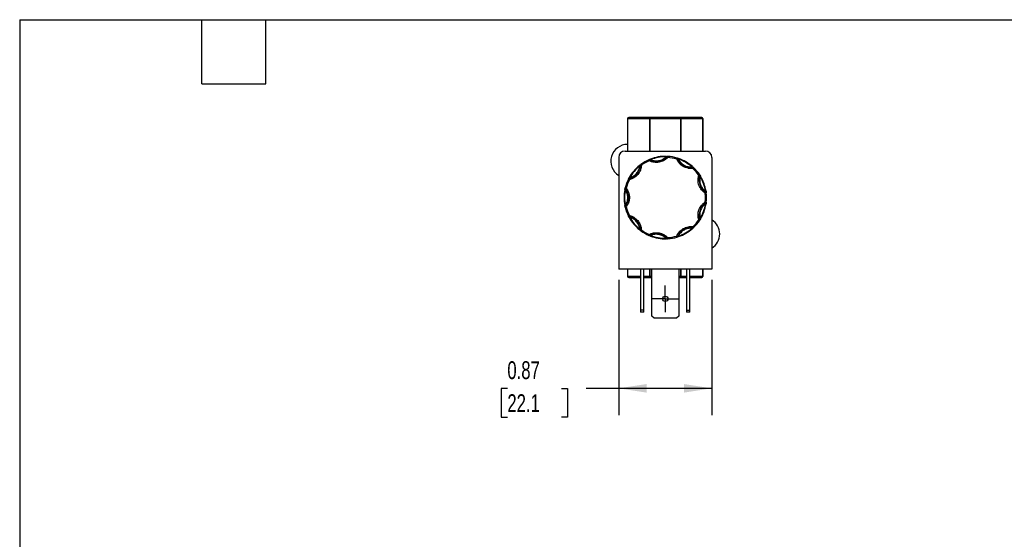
# Model space of a CAD drawing. Header units: inches. Extents: x 0.5 to 21.5, y 0.5 to 16.5.
# Tile 3 of 6: x 0.5 to 9.7, y 11.6 to 16.5. Entities that reach past the tile are written whole.
import ezdxf

# ---------------------------------------------------------------- set-up
doc = ezdxf.new("R2010")
doc.units = ezdxf.units.IN
doc.header["$LTSCALE"] = 2
doc.header["$MEASUREMENT"] = 0
doc.linetypes.add('SLD-Center', pattern=[0.75, 0.6, -0.05, 0.05, -0.05])
doc.linetypes.add('SLD-Solid', pattern=[0])
doc.layers.add('CENTER', color=40, linetype='SLD-Center')
doc.layers.add('DIMENSIONS', color=140, linetype='SLD-Solid', lineweight=25)
doc.layers.add('TEXT', color=140, linetype='SLD-Solid', lineweight=25)
doc.styles.add('SLDTEXTSTYLE0', font='TXT', dxfattribs={"width": 0.7})
doc.dimstyles.new('SLDDIMSTYLE4', dxfattribs={"dimtxt": 0.169922, "dimasz": 0.26, "dimexe": 0, "dimexo": 0.0625, "dimgap": 0.04248, "dimtad": 0, "dimtih": 1, "dimtoh": 1, "dimrnd": 1e-09, "dimdsep": 46, "dimtxsty": 'SLDTEXTSTYLE0', "dimsah": 1, "dimcen": 0.09, "dimadec": 0, "dimazin": 2, "dimtfac": 1, "dimtofl": 0, "dimtmove": 0, "dimatfit": 3, "dimfxl": 0, "dimfrac": 2, "dimtolj": 1, "dimtzin": 12, "dimarcsym": 0})

# ---------------------------------------------------------------- blocks, each defined once
blk = doc.blocks.new('_D_8')
at = {"layer": 'DIMENSIONS'}
for p, q in [((6.0944, 14.0699), (6.0944, 12.808)), ((6.9644, 14.0699), (6.9644, 12.808)), ((5.0543, 13.058), (4.9973, 13.058)), ((4.9973, 13.058), (4.9973, 12.788)), ((5.5593, 13.058), (5.6163, 13.058)), ((5.6163, 13.058), (5.6163, 12.788)), ((6.0944, 13.058), (5.7895, 13.058)), ((6.9644, 13.058), (6.0944, 13.058)), ((4.9973, 12.788), (5.0543, 12.788)), ((5.6163, 12.788), (5.5593, 12.788))]:
    blk.add_line(p, q, dxfattribs=at)
for points in [[(6.0944, 13.058), (6.3544, 13.018), (6.3544, 13.098)], [(6.9644, 13.058), (6.7044, 13.098), (6.7044, 13.018)]]:
    blk.add_solid(points, dxfattribs=at)
at = {"layer": 'DIMENSIONS', "char_height": 0.16667, "attachment_point": 1, "style": 'SLDTEXTSTYLE0'}
for s, insert in [('0.87', (5.0543, 13.3109)), ('22.1', (5.0543, 13.0028))]:
    blk.add_mtext(s, dxfattribs=dict(at, insert=insert))
blk = doc.blocks.new('SW_CENTERMARKSYMBOL_3')
at = {"layer": 'CENTER', "color": 0}
for p, q in [((0, 0.1), (0, 0.125)), ((0, 0), (0, 0.1)), ((-0.1, 0), (-0.125, 0)), ((0, 0), (-0.1, 0)), ((0, 0), (0, -0.1)), ((0, 0), (0.1, 0)), ((0.1, 0), (0.125, 0)), ((0, -0.1), (0, -0.125))]:
    blk.add_line(p, q, dxfattribs=at)

msp = doc.modelspace()

# ---------------------------------------------------------------- linework, layer by layer
for p, q in [((6.1774, 15.5762), (6.1774, 15.2739)), ((6.1803, 15.5762), (6.1774, 15.5762)), ((6.1803, 15.5762), (6.3807, 15.5762)), ((6.1803, 15.2739), (6.1803, 15.5762)), ((6.3877, 15.5862), (6.1874, 15.5862)), ((6.3877, 15.5762), (6.3807, 15.5762)), ((6.3807, 15.5762), (6.3807, 15.2739)), ((6.3877, 15.5862), (6.3877, 15.5762)), ((6.6711, 15.5862), (6.3877, 15.5862)), ((6.3877, 15.5762), (6.6711, 15.5762)), ((6.3877, 15.2739), (6.3877, 15.5762)), ((6.6711, 15.5762), (6.6711, 15.5862)), ((6.8714, 15.5862), (6.6711, 15.5862)), ((6.6781, 15.5762), (6.6711, 15.5762)), ((6.6711, 15.5762), (6.6711, 15.2739)), ((6.6781, 15.5762), (6.8785, 15.5762)), ((6.6781, 15.2739), (6.6781, 15.5762)), ((6.8814, 15.5762), (6.8785, 15.5762)), ((6.8785, 15.5762), (6.8785, 15.2739)), ((6.8814, 15.2739), (6.8814, 15.5762)), ((6.1544, 15.2739), (6.9044, 15.2739)), ((6.0944, 15.2139), (6.0944, 14.1699)), ((6.3803, 15.1832), (6.3763, 15.1924)), ((6.3803, 15.1832), (6.3849, 15.1921)), ((6.3856, 15.1934), (6.3849, 15.1921)), ((6.391, 15.1984), (6.3928, 15.1938)), ((6.5366, 15.2241), (6.5365, 15.2191)), ((6.5445, 15.2202), (6.5434, 15.2212)), ((6.5445, 15.2202), (6.5519, 15.2135)), ((6.5525, 15.2235), (6.5519, 15.2135)), ((6.6363, 15.1986), (6.6392, 15.2082)), ((6.6363, 15.1986), (6.6456, 15.2024)), ((6.6469, 15.2029), (6.6456, 15.2024)), ((6.6543, 15.2033), (6.6527, 15.1986)), ((6.9644, 15.2139), (6.9644, 14.1699)), ((6.2875, 15.1386), (6.2906, 15.1348)), ((6.296, 15.1408), (6.2946, 15.1408)), ((6.296, 15.1408), (6.306, 15.1404)), ((6.3, 15.1484), (6.306, 15.1404)), ((6.7823, 15.1294), (6.779, 15.1257)), ((6.7859, 15.1214), (6.7857, 15.1228)), ((6.7859, 15.1214), (6.7872, 15.1115)), ((6.7941, 15.1187), (6.7872, 15.1115)), ((6.194, 15.0069), (6.185, 15.0113)), ((6.1915, 15.018), (6.1919, 15.0166)), ((6.194, 15.0069), (6.1919, 15.0166)), ((6.1924, 15.0254), (6.1968, 15.023)), ((6.8423, 15.0458), (6.8507, 15.0513)), ((6.8519, 15.0427), (6.8423, 15.0458)), ((6.8532, 15.0423), (6.8519, 15.0427)), ((6.8592, 15.0378), (6.8549, 15.0353)), ((6.1565, 14.9121), (6.1516, 14.9131)), ((6.1549, 14.9286), (6.1647, 14.9263)), ((6.1567, 14.9202), (6.1556, 14.9193)), ((6.1567, 14.9202), (6.1647, 14.9263)), ((6.9097, 14.8989), (6.9048, 14.8982)), ((6.9073, 14.8905), (6.9019, 14.882)), ((6.9119, 14.8832), (6.9019, 14.882)), ((6.9073, 14.8905), (6.908, 14.8917)), ((6.1516, 14.7652), (6.1565, 14.7662)), ((6.1647, 14.752), (6.1549, 14.7497)), ((6.1556, 14.759), (6.1567, 14.7581)), ((6.1567, 14.7581), (6.1647, 14.752)), ((6.9019, 14.7963), (6.9073, 14.7878)), ((6.9019, 14.7963), (6.9119, 14.7951)), ((6.9097, 14.7794), (6.9048, 14.7802)), ((6.908, 14.7866), (6.9073, 14.7878)), ((6.185, 14.667), (6.194, 14.6715)), ((6.1919, 14.6617), (6.1915, 14.6603)), ((6.1919, 14.6617), (6.194, 14.6715)), ((6.1924, 14.6529), (6.1968, 14.6553)), ((6.8519, 14.6356), (6.8423, 14.6325)), ((6.8507, 14.627), (6.8423, 14.6325)), ((6.8519, 14.6356), (6.8532, 14.636)), ((6.8592, 14.6405), (6.8549, 14.6431)), ((6.2875, 14.5397), (6.2906, 14.5436)), ((6.2946, 14.5375), (6.296, 14.5376)), ((6.306, 14.538), (6.296, 14.5376)), ((6.306, 14.538), (6.3, 14.5299)), ((6.7823, 14.5489), (6.779, 14.5527)), ((6.7857, 14.5555), (6.7859, 14.5569)), ((6.7872, 14.5668), (6.7859, 14.5569)), ((6.7872, 14.5668), (6.7941, 14.5596)), ((6.3763, 14.4859), (6.3803, 14.4951)), ((6.3849, 14.4862), (6.3803, 14.4951)), ((6.3849, 14.4862), (6.3856, 14.485)), ((6.391, 14.4799), (6.3928, 14.4846)), ((6.5366, 14.4542), (6.5365, 14.4592)), ((6.5434, 14.4571), (6.5445, 14.4581)), ((6.5519, 14.4648), (6.5445, 14.4581)), ((6.5519, 14.4648), (6.5525, 14.4549)), ((6.6392, 14.4701), (6.6363, 14.4797)), ((6.6456, 14.4759), (6.6363, 14.4797)), ((6.6456, 14.4759), (6.6469, 14.4754)), ((6.6543, 14.475), (6.6527, 14.4797)), ((6.9644, 14.1699), (6.0944, 14.1699)), ((6.1774, 14.1699), (6.1774, 14.1022)), ((6.1803, 14.1022), (6.1803, 14.1699)), ((6.2994, 14.1699), (6.2994, 13.7891)), ((6.3304, 13.7891), (6.3304, 14.1699)), ((6.3807, 14.1699), (6.3807, 14.1022)), ((6.3877, 14.1022), (6.3877, 14.1699)), ((6.4044, 13.7331), (6.4044, 14.1699)), ((6.6544, 14.1699), (6.6544, 13.7331)), ((6.6711, 14.1699), (6.6711, 14.1022)), ((6.6781, 14.1022), (6.6781, 14.1699)), ((6.7284, 14.1699), (6.7284, 13.7891)), ((6.7594, 13.7891), (6.7594, 14.1699)), ((6.8785, 14.1699), (6.8785, 14.1022)), ((6.8814, 14.1022), (6.8814, 14.1699)), ((6.1774, 14.1022), (6.1803, 14.1022)), ((6.2994, 14.1022), (6.1803, 14.1022)), ((6.1874, 14.0922), (6.2994, 14.0922)), ((6.3807, 14.1022), (6.3304, 14.1022)), ((6.3304, 14.0922), (6.3877, 14.0922)), ((6.3807, 14.1022), (6.3877, 14.1022)), ((6.3877, 14.1022), (6.3877, 14.0922)), ((6.4044, 14.1022), (6.3877, 14.1022)), ((6.3877, 14.0922), (6.4044, 14.0922)), ((6.6711, 14.1022), (6.6544, 14.1022)), ((6.6544, 14.0922), (6.6711, 14.0922)), ((6.6711, 14.1022), (6.6781, 14.1022)), ((6.6711, 14.0922), (6.6711, 14.1022)), ((6.6711, 14.0922), (6.7284, 14.0922)), ((6.7284, 14.1022), (6.6781, 14.1022)), ((6.8785, 14.1022), (6.7594, 14.1022)), ((6.7594, 14.0922), (6.8714, 14.0922)), ((6.8785, 14.1022), (6.8814, 14.1022)), ((6.3304, 13.7891), (6.2994, 13.7891)), ((6.2994, 13.7891), (6.2994, 13.7679)), ((6.3304, 13.7679), (6.2994, 13.7679)), ((6.3304, 13.7679), (6.3304, 13.7891)), ((6.4256, 13.7119), (6.4044, 13.7331)), ((6.6332, 13.7119), (6.4256, 13.7119)), ((6.6544, 13.7331), (6.6332, 13.7119)), ((6.7284, 13.7891), (6.7594, 13.7891)), ((6.7284, 13.7891), (6.7284, 13.7679)), ((6.7594, 13.7679), (6.7284, 13.7679)), ((6.7594, 13.7679), (6.7594, 13.7891))]:
    msp.add_line(p, q)
msp.add_circle((6.5294, 13.8939), 0.025)
for centre, radius, start, end in [((6.1874, 15.5762), 0.01, 90, 180), ((6.1892, 15.5774), 0.00893, 101.42175, 188.04947), ((6.3895, 15.5774), 0.00893, 101.42175, 188.04947), ((6.6693, 15.5774), 0.00893, 351.95053, 78.57825), ((6.8696, 15.5774), 0.00893, 351.95053, 78.57825), ((6.8714, 15.5762), 0.01, 0, 90), ((6.1774, 15.1792), 0.1565, 90, 237.9708), ((6.1544, 15.2139), 0.06, 90, 180), ((6.9044, 15.2139), 0.06, 0, 90), ((6.5294, 14.8392), 0.385, 113.43472, 126.56528), ((6.3803, 15.1832), 0.01, 62.30817, 113.43472), ((6.3828, 15.1916), 0.00332, 32.08271, 103.11145), ((6.4465, 15.3094), 0.1325, 242.30817, 317.69183), ((6.5294, 14.8392), 0.385, 88.93194, 111.06806), ((6.5466, 15.2205), 0.00332, 96.88855, 167.91729), ((6.5519, 15.2135), 0.01, 86.56528, 137.69183), ((6.5294, 14.8392), 0.385, 73.43472, 86.56528), ((6.6363, 15.1986), 0.01, 22.30817, 73.43472), ((6.6436, 15.2034), 0.00332, 352.08271, 63.11145), ((6.7681, 15.2527), 0.1325, 202.30817, 277.69183), ((6.5294, 14.8392), 0.385, 48.93194, 71.06806), ((6.1636, 15.1461), 0.1325, 282.30817, 357.69183), ((6.5294, 14.8392), 0.385, 128.93194, 151.06806), ((6.2975, 15.1424), 0.00332, 136.88855, 207.91729), ((6.306, 15.1404), 0.01, 126.56528, 177.69183), ((6.7877, 15.1202), 0.00332, 56.88855, 127.91729), ((6.7872, 15.1115), 0.01, 46.56528, 97.69183), ((6.5294, 14.8392), 0.385, 33.43472, 46.56528), ((6.5294, 14.8392), 0.385, 153.43472, 166.56528), ((6.194, 15.0069), 0.01, 102.30817, 153.43472), ((6.1905, 15.0149), 0.00332, 72.08271, 143.11145), ((6.9781, 15.0025), 0.1325, 162.30817, 237.69183), ((6.8423, 15.0458), 0.01, 0, 33.43472), ((6.8423, 15.0458), 0.01, 342.30817, 0), ((6.851, 15.0448), 0.00332, 312.08271, 23.11145), ((6.5294, 14.8392), 0.385, 8.93194, 31.06806), ((6.5294, 14.8392), 0.385, 168.93194, 191.06806), ((6.1568, 14.9224), 0.00332, 176.88855, 247.91729), ((6.1647, 14.9263), 0.01, 166.56528, 180), ((6.1647, 14.9263), 0.01, 180, 217.69183), ((6.0519, 14.8392), 0.1325, 322.30817, 37.69183), ((6.9019, 14.882), 0.01, 6.56528, 57.69183), ((6.9079, 14.8884), 0.00332, 16.88855, 87.91729), ((6.5294, 14.8392), 0.385, 353.43472, 6.56528), ((6.1568, 14.756), 0.00332, 112.08271, 183.11145), ((6.1647, 14.752), 0.01, 142.30817, 180), ((6.1647, 14.752), 0.01, 180, 193.43472), ((6.5294, 14.8392), 0.385, 193.43472, 206.56528), ((6.9781, 14.6758), 0.1325, 122.30817, 197.69183), ((6.5294, 14.8392), 0.385, 328.93194, 351.06806), ((6.9019, 14.7963), 0.01, 302.30817, 353.43472), ((6.9079, 14.7899), 0.00332, 272.08271, 343.11145), ((6.194, 14.6715), 0.01, 206.56528, 257.69183), ((6.1905, 14.6634), 0.00332, 216.88855, 287.91729), ((6.1636, 14.5322), 0.1325, 2.30817, 77.69183), ((6.5294, 14.8392), 0.385, 208.93194, 231.06806), ((6.5294, 14.8392), 0.385, 313.43472, 326.56528), ((6.8423, 14.6325), 0.01, 326.56528, 0), ((6.8423, 14.6325), 0.01, 0, 17.69183), ((6.851, 14.6336), 0.00332, 336.88855, 47.91729), ((6.8814, 14.4992), 0.1565, 302.0292, 57.9708), ((6.2975, 14.536), 0.00332, 152.08271, 223.11145), ((6.306, 14.538), 0.01, 182.30817, 233.43472), ((6.5294, 14.8392), 0.385, 233.43472, 246.56528), ((6.7681, 14.4256), 0.1325, 82.30817, 157.69183), ((6.5294, 14.8392), 0.385, 288.93194, 311.06806), ((6.7877, 14.5581), 0.00332, 232.08271, 303.11145), ((6.7872, 14.5668), 0.01, 262.30817, 313.43472), ((6.3803, 14.4951), 0.01, 246.56528, 297.69183), ((6.3828, 14.4867), 0.00332, 256.88855, 327.91729), ((6.4465, 14.3689), 0.1325, 42.30817, 117.69183), ((6.5294, 14.8392), 0.385, 248.93194, 271.06806), ((6.5466, 14.4578), 0.00332, 192.08271, 263.11145), ((6.5519, 14.4648), 0.01, 222.30817, 273.43472), ((6.5294, 14.8392), 0.385, 273.43472, 286.56528), ((6.6363, 14.4797), 0.01, 286.56528, 337.69183), ((6.6436, 14.4749), 0.00332, 296.88855, 7.91729), ((6.1874, 14.1022), 0.01, 180, 270), ((6.1892, 14.1009), 0.00893, 171.95053, 258.57825), ((6.3895, 14.1009), 0.00893, 171.95053, 258.57825), ((6.6693, 14.1009), 0.00893, 281.42175, 8.04947), ((6.8696, 14.1009), 0.00893, 281.42175, 8.04947), ((6.8714, 14.1022), 0.01, 270, 0)]:
    msp.add_arc(centre, radius, start, end)
for points in [[(6.3803, 15.1832), (6.3539, 15.1718), (6.329, 15.1574), (6.306, 15.1404)], [(6.3856, 15.1934), (6.3832, 15.1936), (6.3797, 15.1939), (6.3763, 15.1924)], [(6.3928, 15.1938), (6.3901, 15.1936), (6.3875, 15.1935), (6.3856, 15.1934)], [(6.5365, 15.2191), (6.4874, 15.22), (6.4386, 15.2114), (6.3928, 15.1938)], [(6.5434, 15.2212), (6.5415, 15.2206), (6.539, 15.2199), (6.5365, 15.2191)], [(6.6363, 15.1986), (6.6088, 15.2068), (6.5805, 15.2118), (6.5519, 15.2135)], [(6.6469, 15.2029), (6.6452, 15.2046), (6.6427, 15.2071), (6.6392, 15.2082)], [(6.6527, 15.1986), (6.6506, 15.2002), (6.6485, 15.2018), (6.6469, 15.2029)], [(6.779, 15.1257), (6.742, 15.1579), (6.6991, 15.1827), (6.6527, 15.1986)], [(6.2906, 15.1348), (6.2524, 15.1039), (6.2206, 15.066), (6.1968, 15.023)], [(6.2946, 15.1408), (6.2935, 15.1392), (6.292, 15.137), (6.2906, 15.1348)], [(6.7857, 15.1228), (6.7839, 15.1236), (6.7815, 15.1246), (6.779, 15.1257)], [(6.8423, 15.0458), (6.8265, 15.0697), (6.808, 15.0918), (6.7872, 15.1115)], [(6.194, 15.0069), (6.1812, 14.9812), (6.1713, 14.9542), (6.1647, 14.9263)], [(6.1915, 15.018), (6.1896, 15.0167), (6.1867, 15.0147), (6.185, 15.0113)], [(6.1968, 15.023), (6.1949, 15.0212), (6.193, 15.0194), (6.1915, 15.018)], [(6.8528, 15.0458), (6.853, 15.0445), (6.8531, 15.0433), (6.8532, 15.0423)], [(6.8549, 15.0353), (6.8543, 15.0378), (6.8537, 15.0404), (6.8532, 15.0423)], [(6.9048, 14.8982), (6.8972, 14.9467), (6.8802, 14.9932), (6.8549, 15.0353)], [(6.1565, 14.9121), (6.147, 14.8639), (6.147, 14.8144), (6.1565, 14.7662)], [(6.1556, 14.9193), (6.1558, 14.9173), (6.1561, 14.9147), (6.1565, 14.9121)], [(6.908, 14.8917), (6.9072, 14.8935), (6.906, 14.8958), (6.9048, 14.8982)], [(6.9044, 14.8392), (6.9044, 14.8535), (6.9036, 14.8678), (6.9019, 14.882)], [(6.9019, 14.7963), (6.9036, 14.8105), (6.9044, 14.8248), (6.9044, 14.8392)], [(6.1565, 14.7662), (6.1561, 14.7636), (6.1558, 14.761), (6.1556, 14.759)], [(6.1647, 14.752), (6.1713, 14.7241), (6.1812, 14.6971), (6.194, 14.6715)], [(6.8549, 14.6431), (6.8802, 14.6851), (6.8972, 14.7317), (6.9048, 14.7802)], [(6.9048, 14.7802), (6.906, 14.7825), (6.9072, 14.7848), (6.908, 14.7866)], [(6.908, 14.7866), (6.9094, 14.7886), (6.9114, 14.7914), (6.9119, 14.7951)], [(6.1915, 14.6603), (6.193, 14.6589), (6.1949, 14.6571), (6.1968, 14.6553)], [(6.1968, 14.6553), (6.2206, 14.6124), (6.2524, 14.5744), (6.2906, 14.5436)], [(6.7872, 14.5668), (6.808, 14.5866), (6.8265, 14.6086), (6.8423, 14.6325)], [(6.8532, 14.636), (6.8531, 14.635), (6.853, 14.6338), (6.8528, 14.6325)], [(6.8532, 14.636), (6.8537, 14.6379), (6.8543, 14.6405), (6.8549, 14.6431)], [(6.2906, 14.5436), (6.292, 14.5413), (6.2935, 14.5391), (6.2946, 14.5375)], [(6.2946, 14.5375), (6.2956, 14.5353), (6.297, 14.5322), (6.3, 14.5299)], [(6.306, 14.538), (6.329, 14.5209), (6.3539, 14.5065), (6.3803, 14.4951)], [(6.6527, 14.4797), (6.6991, 14.4956), (6.742, 14.5204), (6.779, 14.5527)], [(6.779, 14.5527), (6.7815, 14.5537), (6.7839, 14.5547), (6.7857, 14.5555)], [(6.7857, 14.5555), (6.788, 14.5561), (6.7914, 14.557), (6.7941, 14.5596)], [(6.3856, 14.485), (6.3875, 14.4848), (6.3901, 14.4847), (6.3928, 14.4846)], [(6.3928, 14.4846), (6.4386, 14.4669), (6.4874, 14.4583), (6.5365, 14.4592)], [(6.5365, 14.4592), (6.539, 14.4584), (6.5415, 14.4577), (6.5434, 14.4571)], [(6.5434, 14.4571), (6.5456, 14.4561), (6.5487, 14.4546), (6.5525, 14.4549)], [(6.5519, 14.4648), (6.5805, 14.4666), (6.6088, 14.4715), (6.6363, 14.4797)], [(6.6469, 14.4754), (6.6485, 14.4765), (6.6506, 14.4781), (6.6527, 14.4797)]]:
    msp.add_open_spline(points, degree=3)
for points, knots in [([(6.3763, 15.1924), (6.3768, 15.1926), (6.3776, 15.193), (6.379, 15.1936), (6.3804, 15.1941), (6.3815, 15.1946), (6.382, 15.1948)], [0, 0, 0, 0, 0.2912416, 0.5002174, 0.7620959, 1, 1, 1, 1]), ([(6.5519, 15.2135), (6.5501, 15.2116), (6.5466, 15.2079), (6.5411, 15.2028), (6.5353, 15.1979), (6.5292, 15.1933), (6.5229, 15.1891), (6.5117, 15.1824), (6.4947, 15.1746), (6.4713, 15.1684), (6.4473, 15.1662), (6.4261, 15.1679), (6.4084, 15.1718), (6.3939, 15.1766), (6.3848, 15.181), (6.3803, 15.1832)], [0, 0, 0, 0, 0.040712, 0.081199, 0.121575, 0.161957, 0.202462, 0.243205, 0.371568, 0.500042, 0.628406, 0.75688, 0.838051, 0.918781, 1, 1, 1, 1]), ([(6.382, 15.1948), (6.3825, 15.195), (6.3835, 15.1954), (6.3852, 15.1961), (6.387, 15.1968), (6.3889, 15.1976), (6.3903, 15.1982), (6.391, 15.1984)], [0, 0, 0, 0, 0.188808, 0.379511, 0.575987, 0.781785, 1, 1, 1, 1]), ([(6.3928, 15.1938), (6.3947, 15.1929), (6.3986, 15.1912), (6.4045, 15.189), (6.4105, 15.187), (6.4166, 15.1854), (6.4228, 15.1841), (6.4335, 15.1823), (6.4489, 15.1814), (6.4687, 15.1833), (6.488, 15.1883), (6.5041, 15.1953), (6.517, 15.203), (6.5273, 15.2104), (6.5334, 15.2162), (6.5365, 15.2191)], [0, 0, 0, 0, 0.040848, 0.081503, 0.122064, 0.162633, 0.203311, 0.244196, 0.372048, 0.500037, 0.627888, 0.755877, 0.837356, 0.918461, 1, 1, 1, 1]), ([(6.5366, 15.2241), (6.5375, 15.2241), (6.5393, 15.224), (6.5419, 15.224), (6.5442, 15.2239), (6.5456, 15.2238), (6.5462, 15.2238)], [0, 0, 0, 0, 0.270747, 0.52324, 0.763872, 1, 1, 1, 1]), ([(6.5434, 15.2212), (6.5448, 15.2219), (6.5471, 15.223), (6.5496, 15.2232), (6.5506, 15.2233)], [0, 0, 0, 0, 0.6244402, 1, 1, 1, 1]), ([(6.5462, 15.2238), (6.5468, 15.2238), (6.548, 15.2237), (6.5495, 15.2236), (6.551, 15.2236), (6.5519, 15.2235), (6.5525, 15.2235)], [0, 0, 0, 0, 0.236129, 0.498993, 0.712542, 1, 1, 1, 1]), ([(6.7872, 15.1115), (6.7847, 15.1112), (6.7797, 15.1106), (6.7721, 15.1102), (6.7645, 15.1102), (6.7569, 15.1106), (6.7494, 15.1114), (6.7364, 15.1134), (6.7184, 15.1184), (6.6966, 15.1287), (6.6767, 15.1425), (6.6616, 15.1574), (6.6505, 15.1718), (6.6425, 15.1847), (6.6384, 15.194), (6.6363, 15.1986)], [0, 0, 0, 0, 0.040712, 0.081199, 0.121575, 0.161957, 0.202462, 0.243205, 0.371568, 0.500042, 0.628406, 0.75688, 0.838051, 0.918781, 1, 1, 1, 1]), ([(6.6392, 15.2082), (6.6397, 15.208), (6.6406, 15.2078), (6.642, 15.2073), (6.6434, 15.2069), (6.6446, 15.2065), (6.6451, 15.2064)], [0, 0, 0, 0, 0.291242, 0.500217, 0.762096, 1, 1, 1, 1]), ([(6.6451, 15.2064), (6.6456, 15.2062), (6.6466, 15.2059), (6.6484, 15.2053), (6.6502, 15.2047), (6.6522, 15.204), (6.6536, 15.2036), (6.6543, 15.2033)], [0, 0, 0, 0, 0.188808, 0.379511, 0.575987, 0.781785, 1, 1, 1, 1]), ([(6.6527, 15.1986), (6.6536, 15.1967), (6.6554, 15.1929), (6.6586, 15.1874), (6.6619, 15.1821), (6.6655, 15.1769), (6.6694, 15.1719), (6.6765, 15.1637), (6.6877, 15.1531), (6.7041, 15.1418), (6.7221, 15.1332), (6.7389, 15.1282), (6.7538, 15.1258), (6.7664, 15.1249), (6.7748, 15.1254), (6.779, 15.1257)], [0, 0, 0, 0, 0.040848, 0.081503, 0.122064, 0.162633, 0.203311, 0.244196, 0.372048, 0.500037, 0.627888, 0.755877, 0.837356, 0.918461, 1, 1, 1, 1]), ([(6.306, 15.1404), (6.3058, 15.1378), (6.3056, 15.1327), (6.3046, 15.1252), (6.3033, 15.1177), (6.3016, 15.1104), (6.2995, 15.1031), (6.2952, 15.0907), (6.2872, 15.0738), (6.2733, 15.0541), (6.2563, 15.0369), (6.239, 15.0246), (6.2229, 15.0162), (6.2087, 15.0106), (6.1989, 15.0081), (6.194, 15.0069)], [0, 0, 0, 0, 0.040712, 0.081199, 0.121575, 0.161957, 0.202462, 0.243205, 0.371568, 0.500042, 0.628406, 0.75688, 0.838051, 0.918781, 1, 1, 1, 1]), ([(6.1968, 15.023), (6.1989, 15.0236), (6.2029, 15.0247), (6.2089, 15.0268), (6.2147, 15.0292), (6.2204, 15.0319), (6.226, 15.0348), (6.2353, 15.0404), (6.2477, 15.0496), (6.2617, 15.0638), (6.2733, 15.08), (6.2811, 15.0957), (6.2861, 15.1099), (6.2891, 15.1222), (6.2901, 15.1306), (6.2906, 15.1348)], [0, 0, 0, 0, 0.040848, 0.081503, 0.122064, 0.162633, 0.203311, 0.244196, 0.372048, 0.500037, 0.627888, 0.755877, 0.837356, 0.918461, 1, 1, 1, 1]), ([(6.2875, 15.1386), (6.2882, 15.1392), (6.2896, 15.1404), (6.2916, 15.142), (6.2935, 15.1434), (6.2945, 15.1442), (6.2951, 15.1446)], [0, 0, 0, 0, 0.270747, 0.52324, 0.763872, 1, 1, 1, 1]), ([(6.2946, 15.1408), (6.2952, 15.1423), (6.2962, 15.1446), (6.298, 15.1464), (6.2987, 15.147)], [0, 0, 0, 0, 0.62444, 1, 1, 1, 1]), ([(6.2951, 15.1446), (6.2955, 15.145), (6.2965, 15.1457), (6.2977, 15.1466), (6.2989, 15.1475), (6.2996, 15.1481), (6.3, 15.1484)], [0, 0, 0, 0, 0.236129, 0.498993, 0.712542, 1, 1, 1, 1]), ([(6.7823, 15.1294), (6.783, 15.1288), (6.7844, 15.1276), (6.7863, 15.1259), (6.788, 15.1243), (6.789, 15.1234), (6.7895, 15.123)], [0, 0, 0, 0, 0.270747, 0.52324, 0.763872, 1, 1, 1, 1]), ([(6.7857, 15.1228), (6.7872, 15.1224), (6.7897, 15.1218), (6.7917, 15.1203), (6.7925, 15.1198)], [0, 0, 0, 0, 0.62444, 1, 1, 1, 1]), ([(6.7895, 15.123), (6.79, 15.1226), (6.7908, 15.1218), (6.7919, 15.1207), (6.793, 15.1197), (6.7937, 15.1191), (6.7941, 15.1187)], [0, 0, 0, 0, 0.236129, 0.498993, 0.712542, 1, 1, 1, 1]), ([(6.185, 15.0113), (6.1853, 15.0118), (6.1857, 15.0126), (6.1864, 15.014), (6.187, 15.0153), (6.1876, 15.0164), (6.1879, 15.0169)], [0, 0, 0, 0, 0.291242, 0.500217, 0.762096, 1, 1, 1, 1]), ([(6.1879, 15.0169), (6.1881, 15.0174), (6.1886, 15.0183), (6.1895, 15.0199), (6.1904, 15.0216), (6.1914, 15.0235), (6.1921, 15.0248), (6.1924, 15.0254)], [0, 0, 0, 0, 0.188808, 0.379511, 0.575987, 0.781785, 1, 1, 1, 1]), ([(6.9019, 14.882), (6.8998, 14.8834), (6.8956, 14.8862), (6.8895, 14.8908), (6.8837, 14.8956), (6.8781, 14.9008), (6.8729, 14.9063), (6.8643, 14.9162), (6.8537, 14.9316), (6.8436, 14.9535), (6.8372, 14.9768), (6.8352, 14.998), (6.836, 15.0161), (6.8382, 15.0312), (6.8409, 15.0409), (6.8423, 15.0458)], [0, 0, 0, 0, 0.040712, 0.081199, 0.121575, 0.161957, 0.202462, 0.243205, 0.371568, 0.500042, 0.628406, 0.75688, 0.838051, 0.918781, 1, 1, 1, 1]), ([(6.8549, 15.0353), (6.8544, 15.0332), (6.8533, 15.0291), (6.8522, 15.0229), (6.8513, 15.0167), (6.8508, 15.0104), (6.8506, 15.0041), (6.8507, 14.9932), (6.8524, 14.9779), (6.8578, 14.9587), (6.866, 14.9405), (6.8757, 14.9259), (6.8855, 14.9145), (6.8946, 14.9057), (6.9014, 14.9007), (6.9048, 14.8982)], [0, 0, 0, 0, 0.040848, 0.081503, 0.122064, 0.162633, 0.203311, 0.244196, 0.372048, 0.500037, 0.627888, 0.755877, 0.837356, 0.918461, 1, 1, 1, 1]), ([(6.8507, 15.0513), (6.851, 15.0508), (6.8515, 15.0501), (6.8523, 15.0488), (6.8531, 15.0476), (6.8538, 15.0466), (6.8541, 15.0461)], [0, 0, 0, 0, 0.291242, 0.500217, 0.762096, 1, 1, 1, 1]), ([(6.8541, 15.0461), (6.8544, 15.0456), (6.8549, 15.0447), (6.8559, 15.0432), (6.8569, 15.0415), (6.858, 15.0397), (6.8588, 15.0385), (6.8592, 15.0378)], [0, 0, 0, 0, 0.188808, 0.379511, 0.575987, 0.781785, 1, 1, 1, 1]), ([(6.1516, 14.9131), (6.1517, 14.914), (6.1521, 14.9157), (6.1526, 14.9183), (6.1531, 14.9206), (6.1534, 14.9219), (6.1535, 14.9225)], [0, 0, 0, 0, 0.270747, 0.52324, 0.763872, 1, 1, 1, 1]), ([(6.1535, 14.9225), (6.1537, 14.9231), (6.1539, 14.9243), (6.1543, 14.9257), (6.1546, 14.9272), (6.1548, 14.9281), (6.1549, 14.9286)], [0, 0, 0, 0, 0.2361294, 0.4989929, 0.7125421, 1, 1, 1, 1]), ([(6.1556, 14.9193), (6.1551, 14.9208), (6.1545, 14.9229), (6.1547, 14.9252), (6.1548, 14.9258)], [0, 0, 0, 0, 0.713331, 1, 1, 1, 1]), ([(6.1794, 14.8392), (6.1794, 14.8413), (6.1793, 14.8456), (6.1788, 14.8521), (6.178, 14.8585), (6.1768, 14.8649), (6.1754, 14.8712), (6.173, 14.8795), (6.1692, 14.8896), (6.1636, 14.9013), (6.1588, 14.9085), (6.1565, 14.9121)], [0, 0, 0, 0, 0.083669, 0.16692, 0.249971, 0.333036, 0.416334, 0.500079, 0.666948, 0.833009, 1, 1, 1, 1]), ([(6.1647, 14.9263), (6.1662, 14.9242), (6.1693, 14.92), (6.1736, 14.9134), (6.1775, 14.9067), (6.181, 14.8997), (6.1841, 14.8926), (6.1873, 14.884), (6.1902, 14.874), (6.1926, 14.8625), (6.1941, 14.8509), (6.1943, 14.8431), (6.1944, 14.8392)], [0, 0, 0, 0, 0.083729, 0.166966, 0.249962, 0.332971, 0.416246, 0.500037, 0.625413, 0.749962, 0.87454, 1, 1, 1, 1]), ([(6.9097, 14.8989), (6.9099, 14.898), (6.9101, 14.8962), (6.9105, 14.8937), (6.9108, 14.8914), (6.911, 14.89), (6.9111, 14.8894)], [0, 0, 0, 0, 0.270747, 0.52324, 0.763872, 1, 1, 1, 1]), ([(6.1565, 14.7662), (6.1577, 14.768), (6.1601, 14.7716), (6.1634, 14.7772), (6.1664, 14.7829), (6.1691, 14.7887), (6.1715, 14.7948), (6.1743, 14.8029), (6.177, 14.8134), (6.179, 14.8262), (6.1793, 14.8348), (6.1794, 14.8392)], [0, 0, 0, 0, 0.083669, 0.16692, 0.249971, 0.333036, 0.416334, 0.500079, 0.666948, 0.833009, 1, 1, 1, 1]), ([(6.1944, 14.8392), (6.1944, 14.8365), (6.1943, 14.8313), (6.1936, 14.8235), (6.1926, 14.8158), (6.1911, 14.8082), (6.1892, 14.8006), (6.1864, 14.7919), (6.1827, 14.7821), (6.1775, 14.7716), (6.1716, 14.7615), (6.167, 14.7552), (6.1647, 14.752)], [0, 0, 0, 0, 0.083729, 0.166966, 0.249962, 0.332971, 0.416246, 0.500037, 0.625413, 0.749962, 0.87454, 1, 1, 1, 1]), ([(6.908, 14.8917), (6.909, 14.8904), (6.9105, 14.8884), (6.9111, 14.8859), (6.9113, 14.885)], [0, 0, 0, 0, 0.62444, 1, 1, 1, 1]), ([(6.9111, 14.8894), (6.9112, 14.8888), (6.9113, 14.8876), (6.9115, 14.8861), (6.9117, 14.8846), (6.9118, 14.8837), (6.9119, 14.8832)], [0, 0, 0, 0, 0.2361294, 0.4989929, 0.7125421, 1, 1, 1, 1]), ([(6.1535, 14.7558), (6.1534, 14.7563), (6.1532, 14.7573), (6.1528, 14.7591), (6.1524, 14.761), (6.152, 14.7631), (6.1517, 14.7645), (6.1516, 14.7652)], [0, 0, 0, 0, 0.188808, 0.379511, 0.575987, 0.781785, 1, 1, 1, 1]), ([(6.1549, 14.7497), (6.1548, 14.7502), (6.1546, 14.7511), (6.1543, 14.7526), (6.1539, 14.754), (6.1537, 14.7552), (6.1535, 14.7558)], [0, 0, 0, 0, 0.291242, 0.500217, 0.762096, 1, 1, 1, 1]), ([(6.1548, 14.7525), (6.1547, 14.7532), (6.1545, 14.7554), (6.1551, 14.7575), (6.1556, 14.759)], [0, 0, 0, 0, 0.286564, 1, 1, 1, 1]), ([(6.8423, 14.6325), (6.8416, 14.635), (6.8401, 14.6398), (6.8384, 14.6472), (6.8371, 14.6547), (6.8362, 14.6622), (6.8357, 14.6698), (6.8355, 14.6829), (6.8372, 14.7015), (6.8436, 14.7248), (6.8537, 14.7468), (6.8657, 14.7642), (6.878, 14.7776), (6.8893, 14.7878), (6.8977, 14.7934), (6.9019, 14.7963)], [0, 0, 0, 0, 0.040712, 0.081199, 0.121575, 0.161957, 0.202462, 0.243205, 0.371568, 0.500042, 0.628406, 0.75688, 0.838051, 0.918781, 1, 1, 1, 1]), ([(6.9048, 14.7802), (6.9031, 14.7789), (6.8997, 14.7764), (6.8948, 14.7724), (6.8901, 14.7682), (6.8856, 14.7637), (6.8814, 14.759), (6.8745, 14.7507), (6.866, 14.7378), (6.8578, 14.7196), (6.8524, 14.7004), (6.8504, 14.683), (6.8506, 14.668), (6.852, 14.6554), (6.8539, 14.6472), (6.8549, 14.6431)], [0, 0, 0, 0, 0.040848, 0.081503, 0.122064, 0.162633, 0.203311, 0.244196, 0.372048, 0.500037, 0.627888, 0.755877, 0.837356, 0.918461, 1, 1, 1, 1]), ([(6.9111, 14.789), (6.911, 14.7884), (6.9109, 14.7874), (6.9106, 14.7856), (6.9104, 14.7837), (6.9101, 14.7816), (6.9098, 14.7801), (6.9097, 14.7794)], [0, 0, 0, 0, 0.188808, 0.379511, 0.575987, 0.781785, 1, 1, 1, 1]), ([(6.9119, 14.7951), (6.9118, 14.7946), (6.9117, 14.7937), (6.9115, 14.7922), (6.9113, 14.7907), (6.9112, 14.7895), (6.9111, 14.789)], [0, 0, 0, 0, 0.291242, 0.500217, 0.762096, 1, 1, 1, 1]), ([(6.1879, 14.6614), (6.1876, 14.6619), (6.187, 14.663), (6.1864, 14.6644), (6.1857, 14.6657), (6.1853, 14.6665), (6.185, 14.667)], [0, 0, 0, 0, 0.236129, 0.498993, 0.712542, 1, 1, 1, 1]), ([(6.1915, 14.6603), (6.1902, 14.6611), (6.1881, 14.6625), (6.1867, 14.6647), (6.1862, 14.6655)], [0, 0, 0, 0, 0.62444, 1, 1, 1, 1]), ([(6.1924, 14.6529), (6.192, 14.6537), (6.1911, 14.6553), (6.1899, 14.6576), (6.1888, 14.6596), (6.1882, 14.6608), (6.1879, 14.6614)], [0, 0, 0, 0, 0.270747, 0.52324, 0.763872, 1, 1, 1, 1]), ([(6.194, 14.6715), (6.1965, 14.6709), (6.2014, 14.6697), (6.2087, 14.6675), (6.2158, 14.6649), (6.2228, 14.662), (6.2296, 14.6586), (6.241, 14.6522), (6.2563, 14.6414), (6.2733, 14.6243), (6.2872, 14.6045), (6.2963, 14.5853), (6.3018, 14.568), (6.3049, 14.5531), (6.3056, 14.543), (6.306, 14.538)], [0, 0, 0, 0, 0.040712, 0.081199, 0.121575, 0.161957, 0.202462, 0.243205, 0.371568, 0.500042, 0.628406, 0.75688, 0.838051, 0.918781, 1, 1, 1, 1]), ([(6.2906, 14.5436), (6.2904, 14.5457), (6.2899, 14.5499), (6.2889, 14.5561), (6.2876, 14.5623), (6.2859, 14.5683), (6.284, 14.5744), (6.2802, 14.5845), (6.2733, 14.5983), (6.2617, 14.6145), (6.2477, 14.6288), (6.2336, 14.6392), (6.2205, 14.6466), (6.2089, 14.6517), (6.2009, 14.6541), (6.1968, 14.6553)], [0, 0, 0, 0, 0.040848, 0.081503, 0.122064, 0.162633, 0.203311, 0.244196, 0.372048, 0.500037, 0.627888, 0.755877, 0.837356, 0.918461, 1, 1, 1, 1]), ([(6.8541, 14.6322), (6.8538, 14.6318), (6.8531, 14.6308), (6.8523, 14.6295), (6.8515, 14.6282), (6.851, 14.6275), (6.8507, 14.627)], [0, 0, 0, 0, 0.236129, 0.498993, 0.712542, 1, 1, 1, 1]), ([(6.8592, 14.6405), (6.8587, 14.6397), (6.8578, 14.6381), (6.8564, 14.636), (6.8552, 14.634), (6.8544, 14.6328), (6.8541, 14.6322)], [0, 0, 0, 0, 0.270747, 0.52324, 0.763872, 1, 1, 1, 1]), ([(6.2951, 14.5337), (6.2946, 14.534), (6.2938, 14.5347), (6.2924, 14.5358), (6.2908, 14.537), (6.2892, 14.5383), (6.288, 14.5392), (6.2875, 14.5397)], [0, 0, 0, 0, 0.188808, 0.379511, 0.575987, 0.781785, 1, 1, 1, 1]), ([(6.3, 14.5299), (6.2996, 14.5303), (6.2989, 14.5308), (6.2977, 14.5317), (6.2965, 14.5326), (6.2955, 14.5333), (6.2951, 14.5337)], [0, 0, 0, 0, 0.291242, 0.500217, 0.762096, 1, 1, 1, 1]), ([(6.6363, 14.4797), (6.6373, 14.4821), (6.6393, 14.4867), (6.6428, 14.4935), (6.6465, 14.5001), (6.6507, 14.5064), (6.6551, 14.5126), (6.6634, 14.5227), (6.6767, 14.5358), (6.6966, 14.5496), (6.7184, 14.5599), (6.7389, 14.5656), (6.7569, 14.568), (6.7721, 14.5684), (6.7822, 14.5674), (6.7872, 14.5668)], [0, 0, 0, 0, 0.040712, 0.081199, 0.121575, 0.161957, 0.202462, 0.243205, 0.371568, 0.500042, 0.628406, 0.75688, 0.838051, 0.918781, 1, 1, 1, 1]), ([(6.779, 14.5527), (6.7769, 14.5528), (6.7727, 14.5531), (6.7664, 14.5532), (6.7601, 14.5529), (6.7538, 14.5524), (6.7476, 14.5515), (6.7369, 14.5495), (6.7221, 14.5451), (6.7041, 14.5365), (6.6877, 14.5252), (6.675, 14.5132), (6.6654, 14.5015), (6.6584, 14.491), (6.6546, 14.4835), (6.6527, 14.4797)], [0, 0, 0, 0, 0.040848, 0.081503, 0.122064, 0.162633, 0.203311, 0.244196, 0.372048, 0.500037, 0.627888, 0.755877, 0.837356, 0.918461, 1, 1, 1, 1]), ([(6.7895, 14.5553), (6.7891, 14.555), (6.7884, 14.5543), (6.787, 14.5531), (6.7856, 14.5517), (6.784, 14.5503), (6.7829, 14.5494), (6.7823, 14.5489)], [0, 0, 0, 0, 0.188808, 0.379511, 0.575987, 0.781785, 1, 1, 1, 1]), ([(6.7941, 14.5596), (6.7937, 14.5592), (6.793, 14.5586), (6.7919, 14.5576), (6.7908, 14.5566), (6.79, 14.5557), (6.7895, 14.5553)], [0, 0, 0, 0, 0.291242, 0.500217, 0.762096, 1, 1, 1, 1]), ([(6.382, 14.4835), (6.3815, 14.4837), (6.3804, 14.4842), (6.379, 14.4848), (6.3776, 14.4853), (6.3768, 14.4857), (6.3763, 14.4859)], [0, 0, 0, 0, 0.236129, 0.498993, 0.712542, 1, 1, 1, 1]), ([(6.3856, 14.485), (6.384, 14.4848), (6.3815, 14.4845), (6.379, 14.4852), (6.3781, 14.4855)], [0, 0, 0, 0, 0.62444, 1, 1, 1, 1]), ([(6.3803, 14.4951), (6.3825, 14.4962), (6.387, 14.4985), (6.394, 14.5015), (6.4012, 14.5041), (6.4084, 14.5063), (6.4158, 14.5081), (6.4286, 14.5106), (6.4473, 14.5121), (6.4713, 14.5099), (6.4947, 14.5038), (6.514, 14.4949), (6.5293, 14.4852), (6.5413, 14.4758), (6.5483, 14.4685), (6.5519, 14.4648)], [0, 0, 0, 0, 0.040712, 0.081199, 0.121575, 0.161957, 0.202462, 0.243205, 0.371568, 0.500042, 0.628406, 0.75688, 0.838051, 0.918781, 1, 1, 1, 1]), ([(6.391, 14.4799), (6.3901, 14.4802), (6.3884, 14.4809), (6.3861, 14.4818), (6.3839, 14.4827), (6.3826, 14.4832), (6.382, 14.4835)], [0, 0, 0, 0, 0.270747, 0.52324, 0.763872, 1, 1, 1, 1]), ([(6.5365, 14.4592), (6.535, 14.4607), (6.5319, 14.4636), (6.5271, 14.4677), (6.5221, 14.4716), (6.517, 14.4752), (6.5116, 14.4786), (6.5022, 14.4839), (6.488, 14.49), (6.4687, 14.495), (6.4489, 14.4969), (6.4314, 14.4959), (6.4166, 14.4931), (6.4044, 14.4896), (6.3967, 14.4862), (6.3928, 14.4846)], [0, 0, 0, 0, 0.040848, 0.081503, 0.122064, 0.162633, 0.203311, 0.244196, 0.372048, 0.500037, 0.627888, 0.755877, 0.837356, 0.918461, 1, 1, 1, 1]), ([(6.5462, 14.4545), (6.5457, 14.4545), (6.5446, 14.4545), (6.5428, 14.4544), (6.5409, 14.4543), (6.5388, 14.4543), (6.5373, 14.4542), (6.5366, 14.4542)], [0, 0, 0, 0, 0.188808, 0.379511, 0.575987, 0.781785, 1, 1, 1, 1]), ([(6.5525, 14.4549), (6.5519, 14.4548), (6.551, 14.4548), (6.5495, 14.4547), (6.548, 14.4546), (6.5468, 14.4546), (6.5462, 14.4545)], [0, 0, 0, 0, 0.291242, 0.500217, 0.762096, 1, 1, 1, 1]), ([(6.6451, 14.472), (6.6446, 14.4718), (6.6434, 14.4714), (6.642, 14.471), (6.6406, 14.4706), (6.6397, 14.4703), (6.6392, 14.4701)], [0, 0, 0, 0, 0.236129, 0.498993, 0.712542, 1, 1, 1, 1]), ([(6.6469, 14.4754), (6.6458, 14.4742), (6.6441, 14.4724), (6.6417, 14.4714), (6.6408, 14.471)], [0, 0, 0, 0, 0.62444, 1, 1, 1, 1]), ([(6.6543, 14.475), (6.6534, 14.4747), (6.6517, 14.4741), (6.6493, 14.4733), (6.647, 14.4726), (6.6457, 14.4722), (6.6451, 14.472)], [0, 0, 0, 0, 0.270747, 0.52324, 0.763872, 1, 1, 1, 1])]:
    msp.add_open_spline(points, degree=3, knots=knots)
at = {"layer": 'TEXT'}
for p, q in [((0.5, 16.5), (21.5, 16.5)), ((0.5, 16.5), (0.5, 0.5)), ((2.2, 15.9), (2.2, 16.5)), ((2.8, 15.9), (2.8, 16.5)), ((2.2, 15.9), (2.8, 15.9))]:
    msp.add_line(p, q, dxfattribs=at)

# ---------------------------------------------------------------- block references
at = {"layer": 'CENTER'}
msp.add_blockref('SW_CENTERMARKSYMBOL_3', (6.5294, 13.8939), dxfattribs=at)

# ---------------------------------------------------------------- dimensions: what is measured, and where the dimension line sits
at = {"layer": 'DIMENSIONS'}
dim = msp.add_linear_dim(base=(6.9644, 13.058), p1=(6.0944, 14.1699), p2=(6.9644, 14.1699), dimstyle='SLDDIMSTYLE4', dxfattribs=at)
dim.commit()
dim.dimension.update_dxf_attribs({"geometry": '_D_8', "text_midpoint": (5.3068, 13.058), "dimtype": 160})

doc.saveas('drawing.dxf')
